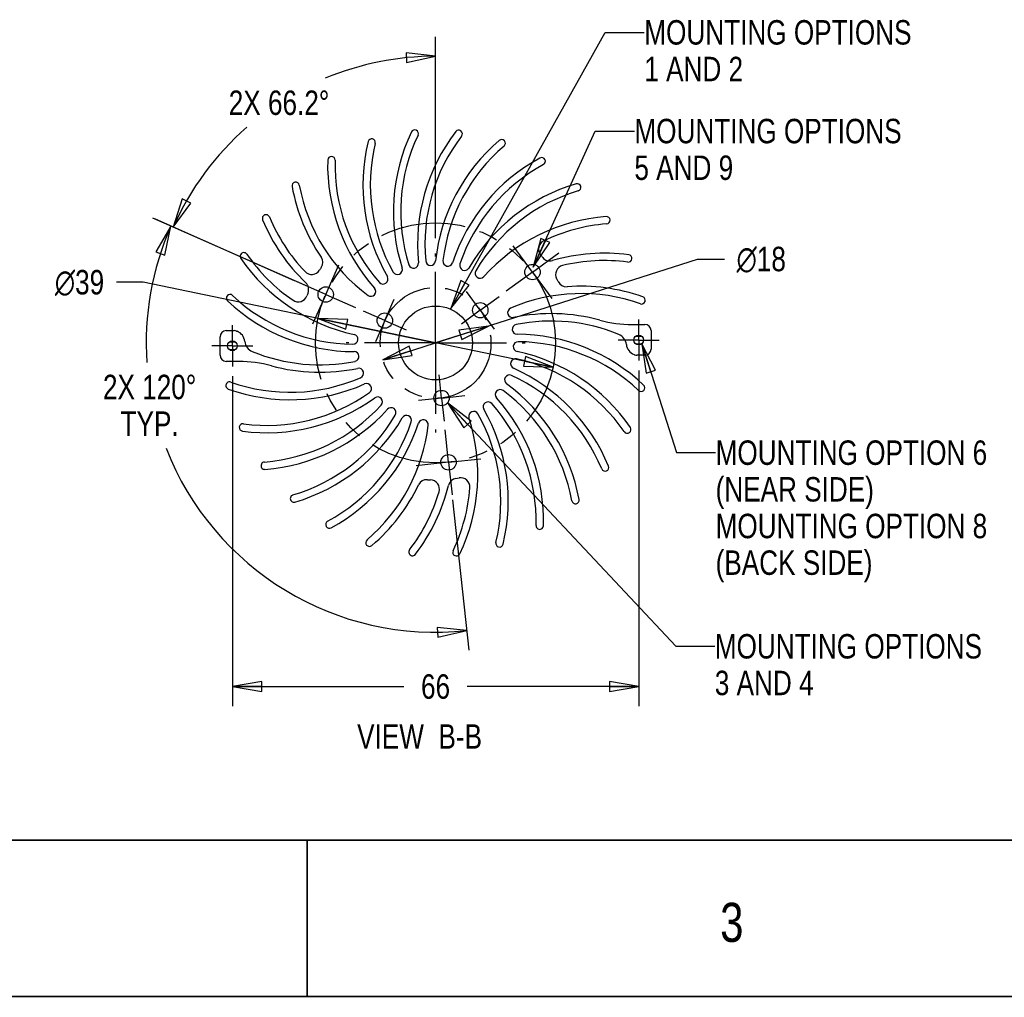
# Model space of a CAD drawing. Header units: inches. Extents: x 0 to 22, y -0.8 to 17.8.
# Tile 3 of 5: x 3.7 to 10, y 0 to 6.2. Entities that reach past the tile are written whole.
import ezdxf

# ---------------------------------------------------------------- set-up
doc = ezdxf.new("R2010")
doc.units = ezdxf.units.IN
doc.header["$LTSCALE"] = 1.21
doc.header["$MEASUREMENT"] = 0
doc.linetypes.add('CENTER', pattern=[0.6, 0.375, -0.075, 0.075, -0.075])
doc.linetypes.add('PHANTOM', pattern=[0.8, 0.45, -0.05, 0.1, -0.05, 0.1, -0.05])
doc.layers.get('0').update_dxf_attribs({"linetype": 'CONTINUOUS'})
doc.layers.add('02___PRT_ALL_AXES', color=7, linetype='CONTINUOUS')
doc.layers.add('DEFAULT_3', color=7, linetype='PHANTOM')
doc.styles.get("Standard").update_dxf_attribs({"font": 'txt', "width": 0.8})
doc.styles.add('TEXTSTYLE_1', font='gdt', dxfattribs={"width": 0.8})
doc.dimstyles.new('DIMSTYLE_1', dxfattribs={"dimtxt": 0.15625, "dimasz": 0.1875, "dimexe": 0.18, "dimexo": 0.0625, "dimgap": 0.09, "dimtad": 0, "dimtih": 1, "dimtoh": 1, "dimdec": 0, "dimzin": 4, "dimdsep": 46, "dimtxsty": 'STANDARD', "dimblk": 'CLOSED', "dimblk1": 'CLOSED', "dimblk2": 'CLOSED', "dimcen": 0.09, "dimadec": 0, "dimazin": 0, "dimtfac": 1, "dimtdec": 0, "dimtofl": 0, "dimtmove": 0, "dimatfit": 3, "dimldrblk": 'CLOSED', "dimfxl": 1, "dimtolj": 1, "dimtzin": 4, "dimarcsym": 0})
doc.dimstyles.new('DIMSTYLE_10', dxfattribs={"dimtxt": 0.15625, "dimasz": 0.1875, "dimexe": 0.18, "dimexo": 0.0625, "dimgap": 0.09, "dimtad": 0, "dimtih": 1, "dimtoh": 1, "dimdec": 0, "dimzin": 4, "dimdsep": 46, "dimtxsty": 'STANDARD', "dimblk": 'CLOSED', "dimblk1": 'CLOSED', "dimblk2": 'CLOSED', "dimcen": 0.09, "dimadec": 0, "dimazin": 0, "dimtfac": 1, "dimtdec": 0, "dimtofl": 0, "dimtmove": 0, "dimatfit": 3, "dimldrblk": 'CLOSED', "dimfxl": 1, "dimtolj": 1, "dimtzin": 4, "dimarcsym": 0})
doc.dimstyles.new('DIMSTYLE_5', dxfattribs={"dimtxt": 0.15625, "dimasz": 0.1875, "dimexe": 0.18, "dimexo": 0.0625, "dimgap": 0.09, "dimtad": 0, "dimtih": 1, "dimtoh": 1, "dimdec": 1, "dimzin": 4, "dimdsep": 46, "dimtxsty": 'STANDARD', "dimblk": 'CLOSED', "dimblk1": 'CLOSED', "dimblk2": 'CLOSED', "dimcen": 0.09, "dimadec": 0, "dimazin": 0, "dimtfac": 1, "dimtdec": 1, "dimtofl": 0, "dimtmove": 0, "dimatfit": 3, "dimldrblk": 'CLOSED', "dimfxl": 1, "dimtolj": 1, "dimtzin": 4, "dimarcsym": 0})
doc.dimstyles.get("Standard").update_dxf_attribs({"dimtxt": 0.15625, "dimasz": 0.1875, "dimexe": 0.18, "dimexo": 0.0625, "dimgap": 0.09, "dimtad": 0, "dimtih": 1, "dimtoh": 1, "dimzin": 4, "dimdsep": 46, "dimtxsty": 'STANDARD', "dimblk": 'CLOSED', "dimblk1": 'CLOSED', "dimblk2": 'CLOSED', "dimcen": 0.09, "dimadec": 0, "dimazin": 0, "dimtp": 0.01, "dimtm": 0.01, "dimtfac": 1, "dimtofl": 0, "dimtmove": 0, "dimatfit": 3, "dimldrblk": 'CLOSED', "dimfxl": 1, "dimtolj": 1, "dimtzin": 4, "dimarcsym": 0})

# ---------------------------------------------------------------- blocks, each defined once
blk = doc.blocks.new('_CLOSED')
at = {"color": 0, "linetype": 'BYBLOCK'}
for p, q in [((0, 0), (-1, 0.167)), ((-1, 0.167), (-1, -0.167)), ((-1, -0.167), (0, 0)), ((-1, 0), (0, 0))]:
    blk.add_line(p, q, dxfattribs=at)
blk = doc.blocks.new('*D0')
at = {"color": 2, "linetype": 'CONTINUOUS'}
for p, q in [((4.4625, 4.5671), (4.2906, 4.5671)), ((6.3316, 4.1791), (4.4625, 4.5671)), ((5.5802, 4.3351), (6.3316, 4.1791)), ((7.083, 4.0232), (6.3316, 4.1791))]:
    blk.add_line(p, q, dxfattribs=at)
at = {"color": 2, "linetype": 'CONTINUOUS', "xscale": 0.1875, "yscale": 0.1875, "zscale": 0.1875}
for p, rotation in [((5.5802, 4.3351), 168.2744332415), ((7.083, 4.0232), 348.2744332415)]:
    blk.add_blockref('_CLOSED', p, dxfattribs=dict(at, rotation=rotation))
at = {"color": 2, "linetype": 'CONTINUOUS', "insert": (4.2125, 4.6452), "char_height": 0.15625, "width": 0.458333, "attachment_point": 3, "line_spacing_factor": 0.9, "style": 'TEXTSTYLE_1'}
blk.add_mtext('{\\Fgdt;n}\\Ftxt;39', dxfattribs=at)
blk = doc.blocks.new('*D1')
at = {"color": 2, "linetype": 'CONTINUOUS'}
for p, q in [((6.3317, 4.1788), (8.0062, 4.7154)), ((8.0062, 4.7154), (8.1781, 4.7154)), ((6.669, 4.2869), (6.3317, 4.1788)), ((5.9944, 4.0708), (6.3317, 4.1788))]:
    blk.add_line(p, q, dxfattribs=at)
at = {"color": 2, "linetype": 'CONTINUOUS', "xscale": 0.1875, "yscale": 0.1875, "zscale": 0.1875}
for p, rotation in [((6.669, 4.2869), 17.7676741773), ((5.9944, 4.0708), 197.7676741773)]:
    blk.add_blockref('_CLOSED', p, dxfattribs=dict(at, rotation=rotation))
at = {"color": 2, "linetype": 'CONTINUOUS', "insert": (8.2562, 4.7935), "char_height": 0.15625, "width": 0.458333, "attachment_point": 1, "line_spacing_factor": 0.9, "style": 'TEXTSTYLE_1'}
blk.add_mtext('{\\Fgdt;n}\\Ftxt;18', dxfattribs=at)
blk = doc.blocks.new('*D17')
at = {"color": 2, "linetype": 'CONTINUOUS'}
for p, q in [((6.3316, 4.8477), (6.3316, 6.137)), ((5.4295, 4.5768), (4.54, 4.9693))]:
    blk.add_line(p, q, dxfattribs=at)
for points in [[(6.1459, 5.9712), (6.3316, 6.012), (6.1427, 6.0336), (6.1459, 5.9712)], [(4.7108, 5.1003), (4.6544, 4.9188), (4.7667, 5.0722), (4.7108, 5.1003)]]:
    blk.add_lwpolyline(points, dxfattribs=at)
for start, end in [(90, 112.63182), (131.18972, 156.19032)]:
    blk.add_arc((6.3316, 4.1788), 1.8332, start, end, dxfattribs=at)
at = {"color": 2, "linetype": 'CONTINUOUS', "insert": (5.3306, 5.7927), "char_height": 0.15625, "width": 0.979167, "attachment_point": 2, "line_spacing_factor": 0.9}
blk.add_mtext('2X 66.2\\Fgdt;{\\Fgdt;~}', dxfattribs=at)
blk = doc.blocks.new('*D18')
at = {"color": 2, "linetype": 'CONTINUOUS'}
for p, q in [((5.572, 4.5139), (4.5247, 4.9761)), ((6.4404, 3.1758), (6.5446, 2.2153))]:
    blk.add_line(p, q, dxfattribs=at)
for points in [[(4.6014, 4.7393), (4.6391, 4.9256), (4.543, 4.7616), (4.6014, 4.7393)], [(6.3457, 2.2976), (6.5311, 2.3396), (6.3421, 2.36), (6.3457, 2.2976)]]:
    blk.add_lwpolyline(points, dxfattribs=at)
for start, end in [(156.19032, 183.88423), (201.30628, 276.19032)]:
    blk.add_arc((6.3316, 4.1788), 1.85, start, end, dxfattribs=at)
at = {"color": 2, "linetype": 'CONTINUOUS', "insert": (4.5032, 3.9753), "char_height": 0.15625, "width": 0.854167, "attachment_point": 2, "line_spacing_factor": 0.9}
blk.add_mtext('2X 120\\Fgdt;{\\Fgdt;~}\\P\\Ftxt;TYP.', dxfattribs=at)
blk = doc.blocks.new('*D19')
at = {"color": 2, "linetype": 'CONTINUOUS'}
for p, q in [((7.6307, 4.0033), (7.6307, 1.8571)), ((5.0325, 3.9662), (5.0325, 1.8571)), ((5.0325, 1.9821), (6.1285, 1.9821)), ((7.6307, 1.9821), (6.5347, 1.9821))]:
    blk.add_line(p, q, dxfattribs=at)
at = {"color": 2, "linetype": 'CONTINUOUS', "xscale": 0.1875, "yscale": 0.1875, "zscale": 0.1875, "rotation": 180}
blk.add_blockref('_CLOSED', (5.0325, 1.9821), dxfattribs=at)
at = {"color": 2, "linetype": 'CONTINUOUS', "xscale": 0.1875, "yscale": 0.1875, "zscale": 0.1875}
blk.add_blockref('_CLOSED', (7.6307, 1.9821), dxfattribs=at)
at = {"color": 2, "linetype": 'CONTINUOUS', "insert": (6.3316, 2.0602), "char_height": 0.15625, "width": 0.25, "attachment_point": 2, "line_spacing_factor": 0.9}
blk.add_mtext('66', dxfattribs=at)

msp = doc.modelspace()

# ---------------------------------------------------------------- linework, layer by layer
at = {"color": 7, "linetype": 'CONTINUOUS'}
for p, q in [((7.58858, 4.29687), (7.67018, 4.29687)), ((4.99301, 4.2575), (5.04449, 4.2575)), ((5.05911, 4.25469), (5.06253, 4.25332)), ((7.70955, 4.2575), (7.70955, 4.13939)), ((4.95364, 4.10002), (4.95364, 4.21813)), ((7.60408, 4.10284), (7.60066, 4.10421)), ((7.67018, 4.10002), (7.61871, 4.10002)), ((5.07462, 4.06065), (4.99301, 4.06065))]:
    msp.add_line(p, q, dxfattribs=at)
at = {"color": 7, "linetype": 'CONTINUOUS', "const_width": 0.01}
for points in [[(21.51, 1), (0.51, 1)], [(5.51, 1), (5.51, 0)], [(22.01, 0), (0.01, 0)]]:
    msp.add_lwpolyline(points, dxfattribs=at)
at = {"color": 7, "linetype": 'CONTINUOUS'}
for centre, radius in [((6.95119, 4.63207), 0.04921), ((5.62922, 4.48869), 0.04921), ((6.3316, 4.17876), 0.23622), ((6.41438, 3.41552), 0.04921)]:
    msp.add_circle(centre, radius, dxfattribs=at)
for centre, radius, start, end in [((6.19826, 5.51734), 0.02362, 334.461428, 154.461428), ((5.92287, 5.46037), 0.02362, 346.461428, 166.461428), ((7.24265, 5.01833), 1.1811, 154.461428, 197.793102), ((7.24265, 5.01833), 1.13386, 154.461428, 197.427755), ((7.3973, 4.81056), 1.1811, 142.461428, 185.793102), ((7.3973, 4.81056), 1.13386, 142.461428, 185.427755), ((6.47948, 5.51581), 0.02362, 322.461428, 142.461428), ((6.75424, 5.45585), 0.02362, 310.461428, 130.461428), ((7.04819, 5.1894), 1.1811, 166.461428, 209.793102), ((7.04819, 5.1894), 1.13386, 166.461428, 209.427755), ((7.50537, 4.57518), 1.1811, 130.461428, 173.793102), ((7.50537, 4.57518), 1.13386, 130.461428, 173.427755), ((5.66534, 5.34738), 0.02362, 358.461428, 178.461428), ((7.56214, 4.32248), 1.1811, 118.461428, 161.793102), ((7.01052, 5.34007), 0.02362, 298.461428, 118.461428), ((6.8224, 5.3163), 1.1811, 178.461428, 221.793102), ((6.8224, 5.3163), 1.13386, 178.461428, 221.427755), ((7.56214, 4.32248), 1.13386, 118.461428, 161.427755), ((5.43693, 5.18332), 0.02362, 10.461428, 190.461428), ((6.57517, 5.39349), 1.1811, 190.461428, 214.34409), ((6.57517, 5.39349), 1.13386, 190.461428, 233.427755), ((7.56513, 4.0635), 1.1811, 106.461428, 149.793102), ((7.23714, 5.17353), 0.02362, 286.461428, 106.461428), ((7.56513, 4.0635), 1.13386, 106.461428, 149.427755), ((5.24762, 4.97536), 0.02362, 22.461428, 202.461428), ((6.31729, 5.41759), 1.13386, 202.461428, 223.647499), ((7.51421, 3.80955), 1.1811, 94.461428, 137.793102), ((7.42417, 4.96352), 0.02362, 274.461428, 94.461428), ((6.31729, 5.41759), 1.1811, 202.461428, 226.34409), ((7.51421, 3.80955), 1.13386, 94.461428, 115.647499), ((7.049, 4.77846), 0.05906, 115.647499, 219.893087), ((5.10569, 4.73258), 0.02362, 34.461428, 214.461428), ((6.06004, 5.38754), 1.13386, 214.461428, 235.647499), ((5.55122, 4.69384), 0.05906, 326.573798, 34.34409), ((6.3316, 4.17876), 0.87598, 38.573798, 39.893087), ((7.06262, 4.76178), 0.05906, 218.573798, 286.34409), ((7.4116, 3.57174), 1.1811, 82.461428, 106.34409), ((7.56346, 4.71921), 0.02362, 262.461428, 82.461428), ((6.06004, 5.38754), 1.1811, 214.461428, 257.793102), ((6.3316, 4.17876), 0.87598, 146.573798, 147.893087), ((6.19089, 4.68817), 0.0315, 197.427755, 5.793102), ((6.29988, 4.70629), 0.0315, 185.427755, 353.793102), ((6.41025, 4.70136), 0.0315, 173.427755, 341.793102), ((6.51719, 4.67358), 0.0315, 161.427755, 329.793102), ((7.15801, 4.61619), 0.05906, 103.647499, 207.893087), ((7.4116, 3.57174), 1.13386, 82.461428, 103.647499), ((5.53956, 4.67574), 0.05906, 223.647499, 327.893087), ((5.99586, 4.5869), 0.0315, 221.427755, 29.793102), ((6.08806, 4.64778), 0.0315, 209.427755, 17.793102), ((6.61601, 4.62418), 0.0315, 149.427755, 317.793102), ((5.46118, 4.52033), 0.05906, 338.573798, 46.34409), ((6.3316, 4.17876), 0.87598, 26.573798, 27.893087), ((7.16786, 4.59705), 0.05906, 206.573798, 274.34409), ((7.26179, 3.36046), 1.1811, 70.461428, 94.34409), ((5.01733, 4.4656), 0.02362, 46.461428, 226.461428), ((5.81465, 5.30467), 1.13386, 226.461428, 269.427755), ((5.45355, 4.5002), 0.05906, 235.647499, 339.893087), ((6.3316, 4.17876), 0.87598, 158.573798, 159.893087), ((5.91834, 4.50818), 0.0315, 233.427755, 41.793102), ((7.26179, 3.36046), 1.13386, 70.461428, 113.427755), ((7.6489, 4.45129), 0.02362, 250.461428, 70.461428), ((5.81465, 5.30467), 1.1811, 226.461428, 269.793102), ((6.8235, 4.37194), 0.0315, 113.427755, 281.793102), ((7.07133, 3.18494), 1.1811, 74.766158, 101.793102), ((6.85292, 4.26545), 0.0315, 101.427755, 269.793102), ((7.07133, 3.18494), 1.13386, 67.604559, 101.427755), ((7.58858, 5.08427), 0.7874, 254.766158, 270), ((7.67018, 4.2575), 0.03937, 0, 90), ((4.99301, 4.21813), 0.03937, 90, 180), ((5.04449, 4.21813), 0.03937, 68.198591, 90), ((5.03329, 4.18021), 0.07874, 6.137565, 68.198591), ((5.80364, 4.20236), 0.0315, 269.427755, 77.793102), ((6.84854, 3.05286), 1.1811, 46.461428, 89.793102), ((7.47333, 4.16048), 0.07874, 6.137565, 67.604559), ((5.18986, 4.19705), 0.07874, 186.137565, 247.604559), ((6.85955, 4.15516), 0.0315, 89.427755, 257.793102), ((6.84854, 3.05286), 1.13386, 46.461428, 89.427755), ((7.62991, 4.17731), 0.07874, 186.137565, 248.198591), ((4.99301, 4.10002), 0.03937, 180, 270), ((5.59186, 5.17258), 1.13386, 247.604559, 281.427755), ((5.81027, 4.09208), 0.0315, 281.427755, 89.793102), ((6.60316, 2.96998), 1.1811, 34.461428, 77.793102), ((7.61871, 4.13939), 0.03937, 248.198591, 270), ((7.67018, 4.13939), 0.03937, 270, 360), ((5.07462, 3.27325), 0.7874, 74.766158, 90), ((5.59186, 5.17258), 1.1811, 254.766158, 281.793102), ((6.84311, 4.04591), 0.0315, 77.427755, 245.793102), ((6.60316, 2.96998), 1.13386, 34.461428, 77.427755), ((5.83969, 3.98558), 0.0315, 293.427755, 101.793102), ((6.80431, 3.94247), 0.0315, 65.427755, 233.793102), ((6.3459, 2.93994), 1.13386, 22.461428, 65.427755), ((6.3459, 2.93994), 1.1811, 22.461428, 65.793102), ((5.01429, 3.90624), 0.02362, 70.461428, 250.461428), ((5.4014, 4.99707), 1.1811, 250.461428, 293.793102), ((5.4014, 4.99707), 1.13386, 250.461428, 293.427755), ((5.8906, 3.88753), 0.0315, 305.427755, 113.793102), ((6.08802, 2.96403), 1.1811, 10.461428, 53.793102), ((7.64586, 3.89193), 0.02362, 226.461428, 46.461428), ((5.25159, 4.78579), 1.13386, 262.461428, 305.427755), ((6.74485, 3.84935), 0.0315, 53.427755, 221.793102), ((6.08802, 2.96403), 1.13386, 10.461428, 53.427755), ((5.25159, 4.78579), 1.1811, 262.461428, 305.793102), ((5.14898, 4.54797), 1.13386, 274.461428, 317.427755), ((5.96079, 3.80221), 0.0315, 317.427755, 125.793102), ((6.66733, 3.77063), 0.0315, 41.427755, 209.793102), ((5.84079, 3.04122), 1.13386, 358.461428, 41.427755), ((5.84079, 3.04122), 1.1811, 358.461428, 41.793102), ((5.14898, 4.54797), 1.1811, 274.461428, 317.793102), ((5.09806, 4.29403), 1.13386, 286.461428, 329.427755), ((6.04718, 3.73334), 0.0315, 329.427755, 137.793102), ((6.14601, 3.68394), 0.0315, 341.427755, 149.793102), ((6.57514, 3.70974), 0.0315, 29.427755, 197.793102), ((5.61501, 3.16812), 1.13386, 346.461428, 29.427755), ((5.61501, 3.16812), 1.1811, 346.461428, 29.793102), ((5.09974, 3.63831), 0.02362, 82.461428, 262.461428), ((5.09806, 4.29403), 1.1811, 286.461428, 329.793102), ((5.10105, 4.03504), 1.13386, 298.461428, 341.427755), ((5.10105, 4.03504), 1.1811, 298.461428, 341.793102), ((5.15783, 3.78234), 1.13386, 310.461428, 353.427755), ((6.25294, 3.65617), 0.0315, 353.427755, 161.793102), ((5.42054, 3.3392), 1.1811, 334.461428, 17.793102), ((7.55751, 3.62494), 0.02362, 214.461428, 34.461428), ((5.23902, 3.394), 0.02362, 94.461428, 274.461428), ((7.41557, 3.38217), 0.02362, 202.461428, 22.461428), ((6.27572, 3.24539), 0.05906, 86.573798, 154.34409), ((6.3316, 4.17876), 0.87598, 266.573798, 267.893087), ((6.29722, 3.24435), 0.05906, 343.647499, 87.893087), ((6.471, 3.25417), 0.05906, 98.573798, 166.34409), ((6.3316, 4.17876), 0.87598, 278.573798, 279.893087), ((6.49225, 3.25763), 0.05906, 355.647499, 99.893087), ((5.15783, 3.78234), 1.1811, 310.461428, 334.34409), ((5.2659, 3.54696), 1.13386, 322.461428, 343.647499), ((5.2659, 3.54696), 1.1811, 322.461428, 346.34409), ((5.42054, 3.3392), 1.13386, 334.461428, 355.647499), ((5.42606, 3.18399), 0.02362, 106.461428, 286.461428), ((7.22626, 3.1742), 0.02362, 190.461428, 10.461428), ((5.65267, 3.01746), 0.02362, 118.461428, 298.461428), ((6.99785, 3.01014), 0.02362, 178.461428, 358.461428), ((5.90896, 2.90168), 0.02362, 130.461428, 310.461428), ((6.74032, 2.89716), 0.02362, 166.461428, 346.461428), ((6.18371, 2.84171), 0.02362, 142.461428, 322.461428), ((6.46493, 2.84018), 0.02362, 154.461428, 334.461428)]:
    msp.add_arc(centre, radius, start, end, dxfattribs=at)
at = {"layer": '02___PRT_ALL_AXES', "color": 2, "linetype": 'CENTER'}
for p, q in [((6.95119, 4.63207), (6.82821, 4.80016)), ((6.3316, 4.17876), (6.3316, 4.7512)), ((6.95119, 4.63207), (7.11927, 4.75505)), ((5.62922, 4.48869), (5.7133, 4.67923)), ((6.95119, 4.63207), (6.78311, 4.5091)), ((6.95119, 4.63207), (7.07417, 4.46399)), ((5.62922, 4.48869), (5.43868, 4.57277)), ((5.62922, 4.48869), (5.54514, 4.29815)), ((5.62922, 4.48869), (5.81976, 4.40461)), ((6.61756, 4.38798), (6.52946, 4.50841)), ((6.61756, 4.38798), (6.73799, 4.47609)), ((6.00742, 4.3218), (6.06766, 4.45832)), ((6.00742, 4.3218), (5.87091, 4.38204)), ((6.61756, 4.38798), (6.49714, 4.29988)), ((6.61756, 4.38798), (6.70567, 4.26756)), ((5.03252, 4.1602), (5.03252, 4.2917)), ((6.00742, 4.3218), (5.94719, 4.18529)), ((6.00742, 4.3218), (6.14394, 4.26157)), ((7.63068, 4.19732), (7.63068, 4.32882)), ((5.03252, 4.1602), (4.90102, 4.1602)), ((5.03252, 4.1602), (5.03252, 4.02871)), ((5.03252, 4.1602), (5.16401, 4.1602)), ((6.3316, 4.17876), (5.75916, 4.17876)), ((6.3316, 4.17876), (6.3316, 3.60632)), ((6.3316, 4.17876), (6.90404, 4.17876)), ((7.63068, 4.19732), (7.49918, 4.19732)), ((7.63068, 4.19732), (7.76217, 4.19732)), ((7.63068, 4.19732), (7.63068, 4.06582)), ((6.3698, 3.8265), (6.35372, 3.97484)), ((6.3698, 3.8265), (6.51815, 3.84259)), ((6.3698, 3.8265), (6.22146, 3.81041)), ((6.3698, 3.8265), (6.38589, 3.67815)), ((6.41438, 3.41552), (6.39192, 3.62257)), ((6.41438, 3.41552), (6.20733, 3.39306)), ((6.41438, 3.41552), (6.62143, 3.43798)), ((6.41438, 3.41552), (6.43684, 3.20847))]:
    msp.add_line(p, q, dxfattribs=at)
at = {"layer": '02___PRT_ALL_AXES', "color": 7, "linetype": 'CONTINUOUS'}
for p, q in [((7.61325, 4.22303), (7.64828, 4.22303)), ((5.05353, 4.18366), (5.0115, 4.18366)), ((7.60966, 4.17386), (7.65169, 4.17386)), ((5.04994, 4.13449), (5.01492, 4.13449))]:
    msp.add_line(p, q, dxfattribs=at)
for centre, radius in [((6.61756, 4.38798), 0.04921), ((6.00742, 4.3218), 0.04921), ((7.63068, 4.19732), 0.0315), ((5.03252, 4.1602), 0.0315), ((6.3698, 3.8265), 0.04921)]:
    msp.add_circle(centre, radius, dxfattribs=at)
at = {"layer": 'DEFAULT_3', "color": 8, "linetype": 'PHANTOM'}
for centre, radius in [((6.3316, 4.17915), 0.76738), ((6.33173, 4.17884), 0.35421)]:
    msp.add_circle(centre, radius, dxfattribs=at)

# ---------------------------------------------------------------- texts
at = {"color": 2, "linetype": 'CONTINUOUS', "attachment_point": 1, "line_spacing_factor": 0.9}
for s, insert, char_height, width in [('MOUNTING OPTIONS\\P1 AND 2', (7.66631, 6.24276), 0.15625, 2), ('MOUNTING OPTIONS\\P5 AND 9', (7.60305, 5.61165), 0.15625, 2), ('MOUNTING OPTION 6\\P(NEAR SIDE)\\PMOUNTING OPTION 8 \\P(BACK SIDE)', (8.12225, 3.55547), 0.15625, 2.25), ('MOUNTING OPTIONS \\P3 AND 4', (8.11714, 2.31741), 0.15625, 2.125), ('VIEW  B-B', (5.83001, 1.74091), 0.15625, 1.125), ('3', (8.15152, 0.59928), 0.25, 0.2)]:
    msp.add_mtext(s, dxfattribs=dict(at, insert=insert, char_height=char_height, width=width))

# ---------------------------------------------------------------- dimensions: what is measured, and where the dimension line sits
at = {"color": 2, "linetype": 'CONTINUOUS'}
for base, line1, line2, text, picture, middle in [((5.33059, 5.71458), ((6.3316, 6.137), (6.3316, 4.84766)), ((5.42951, 4.57681), (4.54002, 4.9693)), '2X <>', '*D17', (5.2108, 5.71458)), ((4.83856, 3.08641), ((4.52471, 4.97606), (5.57204, 4.51392)), ((6.44038, 3.17577), (6.54456, 2.21531)), '2X <>\\PTYP.', '*D18', (4.38339, 3.78001))]:
    dim = msp.add_angular_dim_2l(base=base, line1=line1, line2=line2, text=text, dimstyle='DIMSTYLE_5', dxfattribs=at)
    dim.commit()
    dim.dimension.update_dxf_attribs({"geometry": picture, "text_midpoint": middle, "dimtype": 162})
for p1, p2, picture, middle in [((6.66904, 4.28693), (5.99442, 4.07076), '*D1', (8.48535, 4.71541)), ((5.58024, 4.3351), (7.08297, 4.0232), '*D0', (3.75412, 4.5671))]:
    dim = msp.add_diameter_dim_2p(p1=p1, p2=p2, dimstyle='DIMSTYLE_1', dxfattribs=at)
    dim.commit()
    dim.dimension.update_dxf_attribs({"geometry": picture, "text_midpoint": middle, "dimtype": 163})
dim = msp.add_linear_dim(base=(7.63068, 1.98206), p1=(5.03252, 3.96621), p2=(7.63068, 4.00332), dimstyle='DIMSTYLE_10', dxfattribs=at)
dim.commit()
dim.dimension.update_dxf_attribs({"geometry": '*D19', "text_midpoint": (6.2066, 1.98206), "dimtype": 160})

# ---------------------------------------------------------------- leaders
for points in [[(6.42814, 4.39932), (7.41631, 6.16463), (7.66631, 6.16463)], [(6.95607, 4.66319), (7.35305, 5.53352), (7.60305, 5.53352)], [(7.65138, 4.17358), (7.87225, 3.47734), (8.12225, 3.47734)], [(6.40752, 3.79488), (7.86714, 2.23929), (8.11714, 2.23929)]]:
    msp.add_leader(points, dimstyle='STANDARD', override={"dimtad": 0}, dxfattribs=at)

doc.saveas('drawing.dxf')
